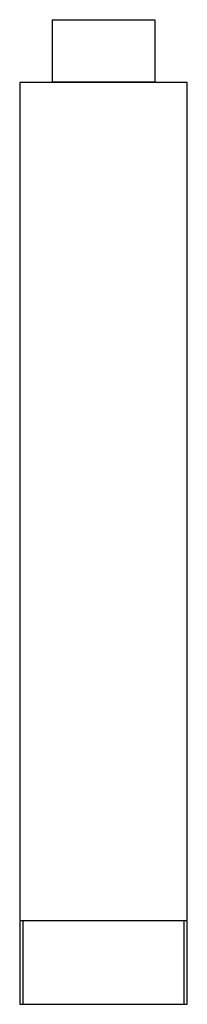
# Model space of a CAD drawing. Header units: millimetres. Extents: x 777 to 1177, y 182 to 2534.
import ezdxf

# ---------------------------------------------------------------- set-up
doc = ezdxf.new("R2010")
doc.units = ezdxf.units.MM
doc.header["$LTSCALE"] = 177.70984
doc.layers.get('0').update_dxf_attribs({"linetype": 'CONTINUOUS'})

msp = doc.modelspace()

# ---------------------------------------------------------------- linework, layer by layer
at = {"color": 7, "linetype": 'Continuous'}
for p, q in [((854.7, 2534.4), (854.7, 2384.4)), ((854.7, 2534.4), (1099.7, 2534.4)), ((1099.7, 2534.4), (1099.7, 2384.4)), ((777.2, 2384.4), (777.2, 181.9)), ((1177.2, 2384.4), (777.2, 2384.4)), ((854.7, 2385.9), (1099.7, 2385.9)), ((1177.2, 181.9), (1177.2, 2384.4)), ((777.2, 381.9), (1177.2, 381.9)), ((785.8, 181.9), (785.8, 381.9)), ((1168.6, 381.9), (1168.6, 181.9)), ((777.2, 181.9), (1177.2, 181.9))]:
    msp.add_line(p, q, dxfattribs=at)

doc.saveas('drawing.dxf')
